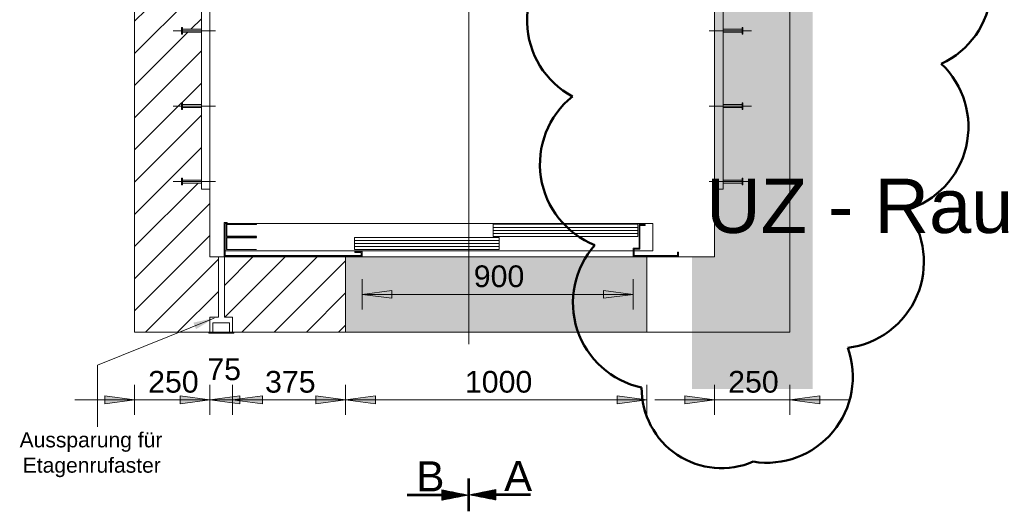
# Model space of a CAD drawing. Extents: x 294 to 994, y 7 to 427.
# Tile 16 of 31: x 374 to 439, y 277 to 309. Entities that reach past the tile are written whole.
import ezdxf
from ezdxf.lldxf.tags import DXFTag

# ---------------------------------------------------------------- set-up
doc = ezdxf.new("R2010")
doc.units = 0
doc.layers.get('0').update_dxf_attribs({"lineweight": 5})
for name, color, linetype, lineweight, true_color in [('3', 9, 'grob', 5, 0x808080), ('7', 6, 'ACAD_ISO10W100', 5, 0xff00ff), ('8', 3, 'Continuous', 5, 0x00ff00), ('8_Schraffur', 3, 'Continuous', 5, 0x00ff00), ('9_Bem', 9, 'Continuous', 5, 0x808080), ('X_Aenderungen', 4, 'Continuous', 50, 0x00ffff)]:
    doc.layers.add(name, color=color, linetype=linetype, lineweight=lineweight, true_color=true_color)
doc.layers.add('9', color=7, linetype='Continuous', lineweight=5)
doc.layers.add('X_Geometrie', color=3, linetype='Continuous', lineweight=50, true_color=0x00ff00, plot=False)
doc.styles.get("Standard").update_dxf_attribs({"font": 'arial.ttf'})
tags = doc.linetypes.add('ACAD_ISO10W100', pattern=[18.5, 12, -3, 0.5, -3]).pattern_tags.tags
tags[10:11] = [DXFTag(74, 4), DXFTag(75, 0), DXFTag(340, '0'), DXFTag(46, 1.0), DXFTag(50, 0.0), DXFTag(44, 0.0), DXFTag(45, 0.0)]
tags[8:9] = [DXFTag(74, 4), DXFTag(75, 0), DXFTag(340, '0'), DXFTag(46, 1.0), DXFTag(50, 0.0), DXFTag(44, 0.0), DXFTag(45, 0.0)]
tags[6:7] = [DXFTag(74, 4), DXFTag(75, 0), DXFTag(340, '0'), DXFTag(46, 1.0), DXFTag(50, 0.0), DXFTag(44, 0.0), DXFTag(45, 0.0)]
tags[4:5] = [DXFTag(74, 4), DXFTag(75, 0), DXFTag(340, '0'), DXFTag(46, 1.0), DXFTag(50, 0.0), DXFTag(44, 0.0), DXFTag(45, 0.0)]
tags = doc.linetypes.add('fein_strichliert', pattern=[4, 1, -2, 1]).pattern_tags.tags
tags[8:9] = [DXFTag(74, 4), DXFTag(75, 0), DXFTag(340, '0'), DXFTag(46, 0.0), DXFTag(50, 0.0), DXFTag(44, 0.0), DXFTag(45, 0.0)]
tags[6:7] = [DXFTag(74, 4), DXFTag(75, 0), DXFTag(340, '0'), DXFTag(46, 0.0), DXFTag(50, 0.0), DXFTag(44, 0.0), DXFTag(45, 0.0)]
tags[4:5] = [DXFTag(74, 4), DXFTag(75, 0), DXFTag(340, '0'), DXFTag(46, 0.0), DXFTag(50, 0.0), DXFTag(44, 0.0), DXFTag(45, 0.0)]
tags = doc.linetypes.add('grob', pattern=[14, 3, -8, 3]).pattern_tags.tags
tags[8:9] = [DXFTag(74, 4), DXFTag(75, 0), DXFTag(340, '0'), DXFTag(46, 0.0), DXFTag(50, 0.0), DXFTag(44, 0.0), DXFTag(45, 0.0)]
tags[6:7] = [DXFTag(74, 4), DXFTag(75, 0), DXFTag(340, '0'), DXFTag(46, 0.0), DXFTag(50, 0.0), DXFTag(44, 0.0), DXFTag(45, 0.0)]
tags[4:5] = [DXFTag(74, 4), DXFTag(75, 0), DXFTag(340, '0'), DXFTag(46, 0.0), DXFTag(50, 0.0), DXFTag(44, 0.0), DXFTag(45, 0.0)]

# ---------------------------------------------------------------- blocks, each defined once
blk = doc.blocks.new('Polygon-A05LE0XLBH', base_point=(418.379, 284.92))
at = {"linetype": 'ByBlock', "lineweight": -2, "ltscale": 0.5}
blk.add_hatch(color=0, dxfattribs=at).paths.add_polyline_path([(418.379, 284.92), (418.379, 293.694), (419.879, 293.694), (419.879, 329.694), (418.379, 329.694), (418.379, 338.105), (426.379, 338.105), (426.379, 284.92)])
blk = doc.blocks.new('Schraffur-A05LE0YJBH', base_point=(387.339, 288.694))
at = {"color": 0, "linetype": 'fein_strichliert', "lineweight": -2, "ltscale": 0.13}
for p, q in [((387.339, 291.797), (389.235, 293.694)), ((388.506, 288.694), (393.506, 293.694)), ((392.777, 288.694), (395.382, 291.299))]:
    blk.add_line(p, q, dxfattribs=at)
at = {"color": 0, "lineweight": -2}
for p, q in [((387.371, 289.694), (391.371, 293.694)), ((390.642, 288.694), (395.382, 293.434)), ((394.913, 288.694), (395.382, 289.163))]:
    blk.add_line(p, q, dxfattribs=at)
blk = doc.blocks.new('Schraffur-A05LE0YRBH', base_point=(386.371, 288.694))
at = {"color": 0, "lineweight": -2}
blk.add_line((386.371, 288.694), (386.379, 288.702), dxfattribs=at)
blk = doc.blocks.new('Schraffur-A05LE0Z9BH', base_point=(381.379, 288.694))
at = {"color": 0, "linetype": 'fein_strichliert', "lineweight": -2, "ltscale": 0.13}
for p, q in [((381.379, 311.463), (384.309, 314.393)), ((381.379, 307.192), (385.819, 311.632)), ((381.379, 302.921), (385.819, 307.361)), ((381.379, 298.65), (385.819, 303.09)), ((385.794, 298.794), (385.819, 298.819)), ((381.379, 294.379), (385.594, 298.594)), ((381.379, 290.108), (386.379, 295.108)), ((384.235, 288.694), (386.939, 291.397))]:
    blk.add_line(p, q, dxfattribs=at)
at = {"color": 0, "lineweight": -2}
for p, q in [((381.379, 313.599), (382.174, 314.393)), ((381.379, 309.328), (385.645, 313.594)), ((385.116, 308.794), (385.819, 309.497)), ((381.379, 305.057), (384.916, 308.594)), ((384.507, 303.914), (385.819, 305.226)), ((381.379, 300.786), (384.499, 303.906)), ((381.379, 296.515), (385.819, 300.955)), ((381.379, 292.244), (386.379, 297.244)), ((382.1, 288.694), (386.939, 293.533))]:
    blk.add_line(p, q, dxfattribs=at)
blk = doc.blocks.new('Einzeiliger Text-A05LE0ZXBH', base_point=(400.08, 278.135))
at = {"color": 0, "lineweight": -2, "insert": (400.08, 280.135), "char_height": 2, "attachment_point": 1}
blk.add_mtext('{\\fArial;B}', dxfattribs=at)
blk = doc.blocks.new('Blockreferenz-A05LE105BH', base_point=(387.379, 294.094))
at = {"color": 0, "linetype": 'ByBlock', "lineweight": -2, "ltscale": 0.13}
for p, q in [((415.779, 295.914), (387.379, 295.914)), ((387.379, 295.914), (387.379, 294.094)), ((414.778, 295.854), (405.18, 295.854)), ((405.18, 295.854), (405.18, 295.054)), ((414.778, 295.054), (414.778, 295.854)), ((415.779, 294.094), (415.779, 295.914)), ((405.578, 294.974), (395.98, 294.974)), ((395.98, 294.974), (395.98, 294.174)), ((405.18, 295.054), (414.778, 295.054)), ((405.578, 294.174), (405.578, 294.974)), ((395.98, 294.174), (405.578, 294.174)), ((387.379, 294.094), (415.779, 294.094))]:
    blk.add_line(p, q, dxfattribs=at)
at = {"layer": '3', "linetype": 'grob', "lineweight": -2, "ltscale": 0.13}
for p, q in [((389.479, 295.854), (387.479, 295.854)), ((387.479, 295.854), (387.479, 295.054)), ((387.499, 295.834), (389.479, 295.834)), ((387.499, 295.074), (387.499, 295.834)), ((389.479, 295.834), (389.479, 295.854)), ((387.479, 295.054), (389.479, 295.054)), ((389.479, 294.974), (387.479, 294.974)), ((387.479, 294.974), (387.479, 294.174)), ((389.479, 295.074), (387.499, 295.074)), ((387.499, 294.954), (389.479, 294.954)), ((387.499, 294.194), (387.499, 294.954)), ((389.479, 295.054), (389.479, 295.074)), ((389.479, 294.954), (389.479, 294.974)), ((387.479, 294.174), (389.479, 294.174)), ((389.479, 294.194), (387.499, 294.194)), ((389.479, 294.174), (389.479, 294.194))]:
    blk.add_line(p, q, dxfattribs=at)
at = {"layer": '8', "linetype": 'ByBlock', "lineweight": -2, "ltscale": 0.13}
for p, q in [((405.179, 295.654), (414.779, 295.654)), ((405.179, 295.454), (414.779, 295.454)), ((395.979, 294.774), (405.579, 294.774)), ((405.179, 295.254), (414.779, 295.254)), ((395.979, 294.574), (405.579, 294.574)), ((395.979, 294.374), (405.579, 294.374))]:
    blk.add_line(p, q, dxfattribs=at)
blk = doc.blocks.new('Blockreferenz-A05LE107BH', base_point=(379.279, 287.893))
at = {"layer": '7', "linetype": 'ACAD_ISO10W100', "lineweight": -2, "ltscale": 0.13}
for p, q in [((403.559, 314.393), (403.559, 337.093)), ((379.279, 314.393), (403.559, 314.393)), ((403.559, 287.893), (403.559, 314.393)), ((403.559, 314.393), (425.479, 314.393))]:
    blk.add_line(p, q, dxfattribs=at)
blk = doc.blocks.new('Einzeiliger Text-A05LE10BBH', base_point=(405.905, 278.153))
at = {"color": 0, "lineweight": -2, "insert": (405.905, 280.153), "char_height": 2, "attachment_point": 1}
blk.add_mtext('{\\fArial;A}', dxfattribs=at)
blk = doc.blocks.new('Blockreferenz-A05LE10DBH', base_point=(386.299, 288.64))
at = {"color": 0, "linetype": 'ByBlock', "lineweight": -2, "ltscale": 0.13}
for p, q in [((386.579, 289.31), (386.579, 288.694)), ((387.679, 289.31), (386.579, 289.31)), ((387.679, 288.694), (387.679, 289.31)), ((386.299, 288.684), (386.299, 288.64)), ((386.299, 288.684), (387.959, 288.684)), ((386.299, 288.682), (386.299, 288.642)), ((387.959, 288.682), (386.299, 288.682)), ((386.299, 288.642), (387.959, 288.642)), ((386.299, 288.64), (387.959, 288.64)), ((387.879, 288.684), (386.379, 288.684)), ((386.379, 288.64), (387.879, 288.64)), ((386.579, 288.694), (387.679, 288.694)), ((387.959, 288.64), (387.959, 288.684)), ((387.959, 288.642), (387.959, 288.682))]:
    blk.add_line(p, q, dxfattribs=at)
blk = doc.blocks.new('Blockreferenz-A05LE10NBH', base_point=(419.519, 298.193))
at = {"color": 0, "linetype": 'ByBlock', "lineweight": -2, "ltscale": 0.13}
for p, q in [((419.879, 298.193), (419.879, 329.193)), ((419.879, 329.193), (420.439, 329.193)), ((420.439, 298.193), (420.439, 329.193)), ((420.439, 298.193), (419.879, 298.193))]:
    blk.add_line(p, q, dxfattribs=at)
at = {"layer": '3', "linetype": 'grob', "lineweight": -2, "ltscale": 0.13}
for p, q in [((420.439, 328.786), (420.439, 328.793)), ((420.439, 328.793), (421.699, 328.793)), ((420.439, 328.764), (420.439, 328.786)), ((420.439, 328.732), (420.439, 328.764)), ((421.699, 328.897), (421.699, 328.913)), ((421.699, 328.913), (421.759, 328.913)), ((421.699, 328.849), (421.699, 328.897)), ((421.699, 328.778), (421.699, 328.849)), ((421.699, 328.793), (421.699, 328.786)), ((421.699, 328.786), (421.699, 328.764)), ((421.699, 328.693), (421.699, 328.778)), ((421.699, 328.764), (421.699, 328.732)), ((421.759, 328.913), (421.759, 328.897)), ((421.759, 328.897), (421.759, 328.849)), ((421.759, 328.849), (421.759, 328.778)), ((421.759, 328.778), (421.759, 328.693)), ((420.439, 328.693), (420.439, 328.732)), ((420.439, 328.655), (420.439, 328.693)), ((420.439, 328.623), (420.439, 328.655)), ((420.439, 328.601), (420.439, 328.623)), ((420.439, 328.593), (420.439, 328.601)), ((421.699, 328.593), (420.439, 328.593)), ((421.699, 328.732), (421.699, 328.693)), ((421.699, 328.609), (421.699, 328.693)), ((421.699, 328.693), (421.699, 328.655)), ((421.699, 328.655), (421.699, 328.623)), ((421.699, 328.623), (421.699, 328.601)), ((421.699, 328.538), (421.699, 328.609)), ((421.699, 328.601), (421.699, 328.593)), ((421.699, 328.49), (421.699, 328.538)), ((421.699, 328.473), (421.699, 328.49)), ((421.759, 328.473), (421.699, 328.473)), ((421.759, 328.693), (421.759, 328.609)), ((421.759, 328.609), (421.759, 328.538)), ((421.759, 328.538), (421.759, 328.49)), ((421.759, 328.49), (421.759, 328.473)), ((420.439, 323.786), (420.439, 323.793)), ((420.439, 323.793), (421.699, 323.793)), ((420.439, 323.764), (420.439, 323.786)), ((420.439, 323.732), (420.439, 323.764)), ((420.439, 323.693), (420.439, 323.732)), ((420.439, 323.655), (420.439, 323.693)), ((420.439, 323.623), (420.439, 323.655)), ((420.439, 323.601), (420.439, 323.623)), ((420.439, 323.593), (420.439, 323.601)), ((421.699, 323.593), (420.439, 323.593)), ((421.699, 323.897), (421.699, 323.913)), ((421.699, 323.913), (421.759, 323.913)), ((421.699, 323.849), (421.699, 323.897)), ((421.699, 323.778), (421.699, 323.849)), ((421.699, 323.793), (421.699, 323.786)), ((421.699, 323.786), (421.699, 323.764)), ((421.699, 323.693), (421.699, 323.778)), ((421.699, 323.764), (421.699, 323.732)), ((421.699, 323.732), (421.699, 323.693)), ((421.699, 323.609), (421.699, 323.693)), ((421.699, 323.693), (421.699, 323.655)), ((421.699, 323.655), (421.699, 323.623)), ((421.699, 323.623), (421.699, 323.601)), ((421.699, 323.538), (421.699, 323.609)), ((421.699, 323.601), (421.699, 323.593)), ((421.699, 323.49), (421.699, 323.538)), ((421.759, 323.913), (421.759, 323.897)), ((421.759, 323.897), (421.759, 323.849)), ((421.759, 323.849), (421.759, 323.778)), ((421.759, 323.778), (421.759, 323.693)), ((421.759, 323.693), (421.759, 323.609)), ((421.759, 323.609), (421.759, 323.538)), ((421.759, 323.538), (421.759, 323.49)), ((421.699, 323.473), (421.699, 323.49)), ((421.759, 323.473), (421.699, 323.473)), ((421.759, 323.49), (421.759, 323.473)), ((420.439, 318.786), (420.439, 318.793)), ((420.439, 318.793), (421.699, 318.793)), ((420.439, 318.764), (420.439, 318.786)), ((420.439, 318.732), (420.439, 318.764)), ((420.439, 318.693), (420.439, 318.732)), ((420.439, 318.655), (420.439, 318.693)), ((420.439, 318.623), (420.439, 318.655)), ((420.439, 318.601), (420.439, 318.623)), ((420.439, 318.593), (420.439, 318.601)), ((421.699, 318.593), (420.439, 318.593)), ((421.699, 318.897), (421.699, 318.913)), ((421.699, 318.913), (421.759, 318.913)), ((421.699, 318.849), (421.699, 318.897)), ((421.699, 318.778), (421.699, 318.849)), ((421.699, 318.793), (421.699, 318.786)), ((421.699, 318.786), (421.699, 318.764)), ((421.699, 318.693), (421.699, 318.778)), ((421.699, 318.764), (421.699, 318.732)), ((421.699, 318.732), (421.699, 318.693)), ((421.699, 318.609), (421.699, 318.693)), ((421.699, 318.693), (421.699, 318.655)), ((421.699, 318.655), (421.699, 318.623)), ((421.699, 318.623), (421.699, 318.601)), ((421.699, 318.538), (421.699, 318.609)), ((421.699, 318.601), (421.699, 318.593)), ((421.699, 318.49), (421.699, 318.538)), ((421.699, 318.473), (421.699, 318.49)), ((421.759, 318.473), (421.699, 318.473)), ((421.759, 318.913), (421.759, 318.897)), ((421.759, 318.897), (421.759, 318.849)), ((421.759, 318.849), (421.759, 318.778)), ((421.759, 318.778), (421.759, 318.693)), ((421.759, 318.693), (421.759, 318.609)), ((421.759, 318.609), (421.759, 318.538)), ((421.759, 318.538), (421.759, 318.49)), ((421.759, 318.49), (421.759, 318.473)), ((420.439, 313.786), (420.439, 313.793)), ((420.439, 313.793), (421.699, 313.793)), ((420.439, 313.764), (420.439, 313.786)), ((420.439, 313.732), (420.439, 313.764)), ((420.439, 313.693), (420.439, 313.732)), ((421.699, 313.897), (421.699, 313.913)), ((421.699, 313.913), (421.759, 313.913)), ((421.699, 313.849), (421.699, 313.897)), ((421.699, 313.778), (421.699, 313.849)), ((421.699, 313.793), (421.699, 313.786)), ((421.699, 313.786), (421.699, 313.764)), ((421.699, 313.693), (421.699, 313.778)), ((421.699, 313.764), (421.699, 313.732)), ((421.699, 313.732), (421.699, 313.693)), ((421.759, 313.913), (421.759, 313.897)), ((421.759, 313.897), (421.759, 313.849)), ((421.759, 313.849), (421.759, 313.778)), ((421.759, 313.778), (421.759, 313.693)), ((420.439, 313.655), (420.439, 313.693)), ((420.439, 313.623), (420.439, 313.655)), ((420.439, 313.601), (420.439, 313.623)), ((420.439, 313.593), (420.439, 313.601)), ((421.699, 313.593), (420.439, 313.593)), ((421.699, 313.609), (421.699, 313.693)), ((421.699, 313.693), (421.699, 313.655)), ((421.699, 313.655), (421.699, 313.623)), ((421.699, 313.623), (421.699, 313.601)), ((421.699, 313.538), (421.699, 313.609)), ((421.699, 313.601), (421.699, 313.593)), ((421.699, 313.49), (421.699, 313.538)), ((421.699, 313.473), (421.699, 313.49)), ((421.759, 313.473), (421.699, 313.473)), ((421.759, 313.693), (421.759, 313.609)), ((421.759, 313.609), (421.759, 313.538)), ((421.759, 313.538), (421.759, 313.49)), ((421.759, 313.49), (421.759, 313.473)), ((420.439, 308.786), (420.439, 308.793)), ((420.439, 308.793), (421.699, 308.793)), ((420.439, 308.764), (420.439, 308.786)), ((420.439, 308.732), (420.439, 308.764)), ((420.439, 308.693), (420.439, 308.732)), ((420.439, 308.655), (420.439, 308.693)), ((420.439, 308.623), (420.439, 308.655)), ((420.439, 308.601), (420.439, 308.623)), ((420.439, 308.593), (420.439, 308.601)), ((421.699, 308.593), (420.439, 308.593)), ((421.699, 308.897), (421.699, 308.913)), ((421.699, 308.913), (421.759, 308.913)), ((421.699, 308.849), (421.699, 308.897)), ((421.699, 308.778), (421.699, 308.849)), ((421.699, 308.793), (421.699, 308.786)), ((421.699, 308.786), (421.699, 308.764)), ((421.699, 308.693), (421.699, 308.778)), ((421.699, 308.764), (421.699, 308.732)), ((421.699, 308.732), (421.699, 308.693)), ((421.699, 308.609), (421.699, 308.693)), ((421.699, 308.693), (421.699, 308.655)), ((421.699, 308.655), (421.699, 308.623)), ((421.699, 308.623), (421.699, 308.601)), ((421.699, 308.538), (421.699, 308.609)), ((421.699, 308.601), (421.699, 308.593)), ((421.699, 308.49), (421.699, 308.538)), ((421.699, 308.473), (421.699, 308.49)), ((421.759, 308.473), (421.699, 308.473)), ((421.759, 308.913), (421.759, 308.897)), ((421.759, 308.897), (421.759, 308.849)), ((421.759, 308.849), (421.759, 308.778)), ((421.759, 308.778), (421.759, 308.693)), ((421.759, 308.693), (421.759, 308.609)), ((421.759, 308.609), (421.759, 308.538)), ((421.759, 308.538), (421.759, 308.49)), ((421.759, 308.49), (421.759, 308.473)), ((421.699, 303.897), (421.699, 303.913)), ((421.699, 303.913), (421.759, 303.913)), ((421.759, 303.913), (421.759, 303.897)), ((420.439, 303.786), (420.439, 303.793)), ((420.439, 303.793), (421.699, 303.793)), ((420.439, 303.764), (420.439, 303.786)), ((420.439, 303.732), (420.439, 303.764)), ((420.439, 303.693), (420.439, 303.732)), ((420.439, 303.655), (420.439, 303.693)), ((420.439, 303.623), (420.439, 303.655)), ((420.439, 303.601), (420.439, 303.623)), ((420.439, 303.593), (420.439, 303.601)), ((421.699, 303.593), (420.439, 303.593)), ((421.699, 303.849), (421.699, 303.897)), ((421.699, 303.778), (421.699, 303.849)), ((421.699, 303.793), (421.699, 303.786)), ((421.699, 303.786), (421.699, 303.764)), ((421.699, 303.693), (421.699, 303.778)), ((421.699, 303.764), (421.699, 303.732)), ((421.699, 303.732), (421.699, 303.693)), ((421.699, 303.609), (421.699, 303.693)), ((421.699, 303.693), (421.699, 303.655)), ((421.699, 303.655), (421.699, 303.623)), ((421.699, 303.623), (421.699, 303.601)), ((421.699, 303.538), (421.699, 303.609)), ((421.699, 303.601), (421.699, 303.593)), ((421.699, 303.49), (421.699, 303.538)), ((421.699, 303.473), (421.699, 303.49)), ((421.759, 303.473), (421.699, 303.473)), ((421.759, 303.897), (421.759, 303.849)), ((421.759, 303.849), (421.759, 303.778)), ((421.759, 303.778), (421.759, 303.693)), ((421.759, 303.693), (421.759, 303.609)), ((421.759, 303.609), (421.759, 303.538)), ((421.759, 303.538), (421.759, 303.49)), ((421.759, 303.49), (421.759, 303.473)), ((420.439, 298.786), (420.439, 298.793)), ((420.439, 298.793), (421.699, 298.793)), ((420.439, 298.764), (420.439, 298.786)), ((420.439, 298.732), (420.439, 298.764)), ((420.439, 298.693), (420.439, 298.732)), ((420.439, 298.655), (420.439, 298.693)), ((421.699, 298.897), (421.699, 298.913)), ((421.699, 298.913), (421.759, 298.913)), ((421.699, 298.849), (421.699, 298.897)), ((421.699, 298.778), (421.699, 298.849)), ((421.699, 298.793), (421.699, 298.786)), ((421.699, 298.786), (421.699, 298.764)), ((421.699, 298.693), (421.699, 298.778)), ((421.699, 298.764), (421.699, 298.732)), ((421.699, 298.732), (421.699, 298.693)), ((421.699, 298.609), (421.699, 298.693)), ((421.699, 298.693), (421.699, 298.655)), ((421.759, 298.913), (421.759, 298.897)), ((421.759, 298.897), (421.759, 298.849)), ((421.759, 298.849), (421.759, 298.778)), ((421.759, 298.778), (421.759, 298.693)), ((421.759, 298.693), (421.759, 298.609)), ((420.439, 298.623), (420.439, 298.655)), ((420.439, 298.601), (420.439, 298.623)), ((420.439, 298.593), (420.439, 298.601)), ((421.699, 298.593), (420.439, 298.593)), ((421.699, 298.655), (421.699, 298.623)), ((421.699, 298.623), (421.699, 298.601)), ((421.699, 298.538), (421.699, 298.609)), ((421.699, 298.601), (421.699, 298.593)), ((421.699, 298.49), (421.699, 298.538)), ((421.699, 298.473), (421.699, 298.49)), ((421.759, 298.473), (421.699, 298.473)), ((421.759, 298.609), (421.759, 298.538)), ((421.759, 298.538), (421.759, 298.49)), ((421.759, 298.49), (421.759, 298.473))]:
    blk.add_line(p, q, dxfattribs=at)
at = {"layer": '7', "linetype": 'ACAD_ISO10W100', "lineweight": -2, "ltscale": 0.13}
for p, q in [((419.519, 328.693), (422.319, 328.693)), ((419.519, 323.693), (422.319, 323.693)), ((419.519, 318.693), (422.319, 318.693)), ((419.519, 313.693), (422.319, 313.693)), ((419.519, 308.693), (422.319, 308.693)), ((419.519, 303.693), (422.319, 303.693)), ((419.519, 298.693), (422.319, 298.693))]:
    blk.add_line(p, q, dxfattribs=at)
blk = doc.blocks.new('MText-A05LE10TBH', base_point=(373.745, 279.376))
at = {"color": 0, "linetype": 'ByBlock', "lineweight": -2, "ltscale": 0.13, "char_height": 1, "attachment_point": 1}
for s, insert in [('{\\fArial Unicode MS;Aussparung}', (373.745, 282.058)), ('{\\fArial Unicode MS;für}', (381.593, 282.058)), ('{\\fArial Unicode MS;Etagenrufaster}', (373.955, 280.376))]:
    blk.add_mtext(s, dxfattribs=dict(at, insert=insert))
blk = doc.blocks.new('Blockreferenz-A05LE11DBH', base_point=(383.939, 298.194))
at = {"color": 0, "linetype": 'ByBlock', "lineweight": -2, "ltscale": 0.13}
for p, q in [((386.379, 329.194), (385.819, 329.194)), ((385.819, 298.194), (385.819, 329.194)), ((386.379, 298.194), (386.379, 329.194)), ((385.819, 298.194), (386.379, 298.194))]:
    blk.add_line(p, q, dxfattribs=at)
at = {"layer": '3', "linetype": 'grob', "lineweight": -2, "ltscale": 0.13}
for p, q in [((384.559, 328.914), (384.499, 328.914)), ((384.499, 328.914), (384.499, 328.897)), ((384.499, 328.897), (384.499, 328.849)), ((384.499, 328.849), (384.499, 328.778)), ((384.499, 328.778), (384.499, 328.694)), ((384.559, 328.897), (384.559, 328.914)), ((384.559, 328.849), (384.559, 328.897)), ((384.559, 328.778), (384.559, 328.849)), ((384.559, 328.794), (384.559, 328.786)), ((385.819, 328.794), (384.559, 328.794)), ((384.559, 328.786), (384.559, 328.764)), ((384.559, 328.694), (384.559, 328.778)), ((384.559, 328.764), (384.559, 328.732)), ((385.819, 328.786), (385.819, 328.794)), ((385.819, 328.764), (385.819, 328.786)), ((385.819, 328.732), (385.819, 328.764)), ((384.499, 328.694), (384.499, 328.61)), ((384.499, 328.61), (384.499, 328.538)), ((384.499, 328.538), (384.499, 328.49)), ((384.499, 328.49), (384.499, 328.474)), ((384.499, 328.474), (384.559, 328.474)), ((384.559, 328.732), (384.559, 328.694)), ((384.559, 328.61), (384.559, 328.694)), ((384.559, 328.694), (384.559, 328.655)), ((384.559, 328.655), (384.559, 328.623)), ((384.559, 328.623), (384.559, 328.601)), ((384.559, 328.538), (384.559, 328.61)), ((384.559, 328.601), (384.559, 328.594)), ((384.559, 328.594), (385.819, 328.594)), ((384.559, 328.49), (384.559, 328.538)), ((384.559, 328.474), (384.559, 328.49)), ((385.819, 328.694), (385.819, 328.732)), ((385.819, 328.655), (385.819, 328.694)), ((385.819, 328.623), (385.819, 328.655)), ((385.819, 328.601), (385.819, 328.623)), ((385.819, 328.594), (385.819, 328.601)), ((384.559, 323.914), (384.499, 323.914)), ((384.499, 323.914), (384.499, 323.897)), ((384.499, 323.897), (384.499, 323.849)), ((384.499, 323.849), (384.499, 323.778)), ((384.499, 323.778), (384.499, 323.694)), ((384.499, 323.694), (384.499, 323.61)), ((384.499, 323.61), (384.499, 323.538)), ((384.499, 323.538), (384.499, 323.49)), ((384.559, 323.897), (384.559, 323.914)), ((384.559, 323.849), (384.559, 323.897)), ((384.559, 323.778), (384.559, 323.849)), ((384.559, 323.794), (384.559, 323.786)), ((385.819, 323.794), (384.559, 323.794)), ((384.559, 323.786), (384.559, 323.764)), ((384.559, 323.694), (384.559, 323.778)), ((384.559, 323.764), (384.559, 323.732)), ((384.559, 323.732), (384.559, 323.694)), ((384.559, 323.61), (384.559, 323.694)), ((384.559, 323.694), (384.559, 323.655)), ((384.559, 323.655), (384.559, 323.623)), ((384.559, 323.623), (384.559, 323.601)), ((384.559, 323.538), (384.559, 323.61)), ((384.559, 323.601), (384.559, 323.594)), ((384.559, 323.594), (385.819, 323.594)), ((384.559, 323.49), (384.559, 323.538)), ((385.819, 323.786), (385.819, 323.794)), ((385.819, 323.764), (385.819, 323.786)), ((385.819, 323.732), (385.819, 323.764)), ((385.819, 323.694), (385.819, 323.732)), ((385.819, 323.655), (385.819, 323.694)), ((385.819, 323.623), (385.819, 323.655)), ((385.819, 323.601), (385.819, 323.623)), ((385.819, 323.594), (385.819, 323.601)), ((384.499, 323.49), (384.499, 323.474)), ((384.499, 323.474), (384.559, 323.474)), ((384.559, 323.474), (384.559, 323.49)), ((384.559, 318.914), (384.499, 318.914)), ((384.499, 318.914), (384.499, 318.897)), ((384.499, 318.897), (384.499, 318.849)), ((384.499, 318.849), (384.499, 318.778)), ((384.499, 318.778), (384.499, 318.694)), ((384.499, 318.694), (384.499, 318.61)), ((384.499, 318.61), (384.499, 318.538)), ((384.499, 318.538), (384.499, 318.49)), ((384.499, 318.49), (384.499, 318.474)), ((384.499, 318.474), (384.559, 318.474)), ((384.559, 318.897), (384.559, 318.914)), ((384.559, 318.849), (384.559, 318.897)), ((384.559, 318.778), (384.559, 318.849)), ((384.559, 318.794), (384.559, 318.786)), ((385.819, 318.794), (384.559, 318.794)), ((384.559, 318.786), (384.559, 318.764)), ((384.559, 318.694), (384.559, 318.778)), ((384.559, 318.764), (384.559, 318.732)), ((384.559, 318.732), (384.559, 318.694)), ((384.559, 318.61), (384.559, 318.694)), ((384.559, 318.694), (384.559, 318.655)), ((384.559, 318.655), (384.559, 318.623)), ((384.559, 318.623), (384.559, 318.601)), ((384.559, 318.538), (384.559, 318.61)), ((384.559, 318.601), (384.559, 318.594)), ((384.559, 318.594), (385.819, 318.594)), ((384.559, 318.49), (384.559, 318.538)), ((384.559, 318.474), (384.559, 318.49)), ((385.819, 318.786), (385.819, 318.794)), ((385.819, 318.764), (385.819, 318.786)), ((385.819, 318.732), (385.819, 318.764)), ((385.819, 318.694), (385.819, 318.732)), ((385.819, 318.655), (385.819, 318.694)), ((385.819, 318.623), (385.819, 318.655)), ((385.819, 318.601), (385.819, 318.623)), ((385.819, 318.594), (385.819, 318.601)), ((384.559, 313.914), (384.499, 313.914)), ((384.499, 313.914), (384.499, 313.897)), ((384.499, 313.897), (384.499, 313.849)), ((384.499, 313.849), (384.499, 313.778)), ((384.499, 313.778), (384.499, 313.694)), ((384.559, 313.897), (384.559, 313.914)), ((384.559, 313.849), (384.559, 313.897)), ((384.559, 313.778), (384.559, 313.849)), ((384.559, 313.794), (384.559, 313.786)), ((385.819, 313.794), (384.559, 313.794)), ((384.559, 313.786), (384.559, 313.764)), ((384.559, 313.694), (384.559, 313.778)), ((384.559, 313.764), (384.559, 313.732)), ((384.559, 313.732), (384.559, 313.694)), ((385.819, 313.786), (385.819, 313.794)), ((385.819, 313.764), (385.819, 313.786)), ((385.819, 313.732), (385.819, 313.764)), ((385.819, 313.694), (385.819, 313.732)), ((384.499, 313.694), (384.499, 313.61)), ((384.499, 313.61), (384.499, 313.538)), ((384.499, 313.538), (384.499, 313.49)), ((384.499, 313.49), (384.499, 313.474)), ((384.499, 313.474), (384.559, 313.474)), ((384.559, 313.61), (384.559, 313.694)), ((384.559, 313.694), (384.559, 313.655)), ((384.559, 313.655), (384.559, 313.623)), ((384.559, 313.623), (384.559, 313.601)), ((384.559, 313.538), (384.559, 313.61)), ((384.559, 313.601), (384.559, 313.594)), ((384.559, 313.594), (385.819, 313.594)), ((384.559, 313.49), (384.559, 313.538)), ((384.559, 313.474), (384.559, 313.49)), ((385.819, 313.655), (385.819, 313.694)), ((385.819, 313.623), (385.819, 313.655)), ((385.819, 313.601), (385.819, 313.623)), ((385.819, 313.594), (385.819, 313.601)), ((384.559, 308.914), (384.499, 308.914)), ((384.499, 308.914), (384.499, 308.897)), ((384.499, 308.897), (384.499, 308.849)), ((384.499, 308.849), (384.499, 308.778)), ((384.499, 308.778), (384.499, 308.694)), ((384.499, 308.694), (384.499, 308.61)), ((384.499, 308.61), (384.499, 308.538)), ((384.499, 308.538), (384.499, 308.49)), ((384.499, 308.49), (384.499, 308.474)), ((384.499, 308.474), (384.559, 308.474)), ((384.559, 308.897), (384.559, 308.914)), ((384.559, 308.849), (384.559, 308.897)), ((384.559, 308.778), (384.559, 308.849)), ((384.559, 308.794), (384.559, 308.786)), ((385.819, 308.794), (384.559, 308.794)), ((384.559, 308.786), (384.559, 308.764)), ((384.559, 308.694), (384.559, 308.778)), ((384.559, 308.764), (384.559, 308.732)), ((384.559, 308.732), (384.559, 308.694)), ((384.559, 308.61), (384.559, 308.694)), ((384.559, 308.694), (384.559, 308.655)), ((384.559, 308.655), (384.559, 308.623)), ((384.559, 308.623), (384.559, 308.601)), ((384.559, 308.538), (384.559, 308.61)), ((384.559, 308.601), (384.559, 308.594)), ((384.559, 308.594), (385.819, 308.594)), ((384.559, 308.49), (384.559, 308.538)), ((384.559, 308.474), (384.559, 308.49)), ((385.819, 308.786), (385.819, 308.794)), ((385.819, 308.764), (385.819, 308.786)), ((385.819, 308.732), (385.819, 308.764)), ((385.819, 308.694), (385.819, 308.732)), ((385.819, 308.655), (385.819, 308.694)), ((385.819, 308.623), (385.819, 308.655)), ((385.819, 308.601), (385.819, 308.623)), ((385.819, 308.594), (385.819, 308.601)), ((384.559, 303.914), (384.499, 303.914)), ((384.499, 303.914), (384.499, 303.897)), ((384.559, 303.897), (384.559, 303.914)), ((384.499, 303.897), (384.499, 303.849)), ((384.499, 303.849), (384.499, 303.778)), ((384.499, 303.778), (384.499, 303.694)), ((384.499, 303.694), (384.499, 303.61)), ((384.499, 303.61), (384.499, 303.538)), ((384.499, 303.538), (384.499, 303.49)), ((384.499, 303.49), (384.499, 303.474)), ((384.499, 303.474), (384.559, 303.474)), ((384.559, 303.849), (384.559, 303.897)), ((384.559, 303.778), (384.559, 303.849)), ((384.559, 303.794), (384.559, 303.786)), ((385.819, 303.794), (384.559, 303.794)), ((384.559, 303.786), (384.559, 303.764)), ((384.559, 303.694), (384.559, 303.778)), ((384.559, 303.764), (384.559, 303.732)), ((384.559, 303.732), (384.559, 303.694)), ((384.559, 303.61), (384.559, 303.694)), ((384.559, 303.694), (384.559, 303.655)), ((384.559, 303.655), (384.559, 303.623)), ((384.559, 303.623), (384.559, 303.601)), ((384.559, 303.538), (384.559, 303.61)), ((384.559, 303.601), (384.559, 303.594)), ((384.559, 303.594), (385.819, 303.594)), ((384.559, 303.49), (384.559, 303.538)), ((384.559, 303.474), (384.559, 303.49)), ((385.819, 303.786), (385.819, 303.794)), ((385.819, 303.764), (385.819, 303.786)), ((385.819, 303.732), (385.819, 303.764)), ((385.819, 303.694), (385.819, 303.732)), ((385.819, 303.655), (385.819, 303.694)), ((385.819, 303.623), (385.819, 303.655)), ((385.819, 303.601), (385.819, 303.623)), ((385.819, 303.594), (385.819, 303.601)), ((384.559, 298.914), (384.499, 298.914)), ((384.499, 298.914), (384.499, 298.897)), ((384.499, 298.897), (384.499, 298.849)), ((384.499, 298.849), (384.499, 298.778)), ((384.499, 298.778), (384.499, 298.694)), ((384.499, 298.694), (384.499, 298.61)), ((384.559, 298.897), (384.559, 298.914)), ((384.559, 298.849), (384.559, 298.897)), ((384.559, 298.778), (384.559, 298.849)), ((384.559, 298.794), (384.559, 298.786)), ((385.819, 298.794), (384.559, 298.794)), ((384.559, 298.786), (384.559, 298.764)), ((384.559, 298.694), (384.559, 298.778)), ((384.559, 298.764), (384.559, 298.732)), ((384.559, 298.732), (384.559, 298.694)), ((384.559, 298.61), (384.559, 298.694)), ((384.559, 298.694), (384.559, 298.655)), ((385.819, 298.786), (385.819, 298.794)), ((385.819, 298.764), (385.819, 298.786)), ((385.819, 298.732), (385.819, 298.764)), ((385.819, 298.694), (385.819, 298.732)), ((385.819, 298.655), (385.819, 298.694)), ((384.499, 298.61), (384.499, 298.538)), ((384.499, 298.538), (384.499, 298.49)), ((384.499, 298.49), (384.499, 298.474)), ((384.499, 298.474), (384.559, 298.474)), ((384.559, 298.655), (384.559, 298.623)), ((384.559, 298.623), (384.559, 298.601)), ((384.559, 298.538), (384.559, 298.61)), ((384.559, 298.601), (384.559, 298.594)), ((384.559, 298.594), (385.819, 298.594)), ((384.559, 298.49), (384.559, 298.538)), ((384.559, 298.474), (384.559, 298.49)), ((385.819, 298.623), (385.819, 298.655)), ((385.819, 298.601), (385.819, 298.623)), ((385.819, 298.594), (385.819, 298.601))]:
    blk.add_line(p, q, dxfattribs=at)
at = {"layer": '7', "linetype": 'ACAD_ISO10W100', "lineweight": -2, "ltscale": 0.13}
for p, q in [((386.739, 328.694), (383.939, 328.694)), ((386.739, 323.694), (383.939, 323.694)), ((386.739, 318.694), (383.939, 318.694)), ((386.739, 313.694), (383.939, 313.694)), ((386.739, 308.694), (383.939, 308.694)), ((386.739, 303.694), (383.939, 303.694)), ((386.739, 298.694), (383.939, 298.694))]:
    blk.add_line(p, q, dxfattribs=at)
blk = doc.blocks.new('Polygon-A05LE12HBH', base_point=(395.382, 288.689))
at = {"color": 0, "linetype": 'ByBlock', "lineweight": -2, "ltscale": 0.13}
blk.add_solid([(395.382, 288.689), (395.382, 293.689), (415.381, 288.689), (415.381, 293.689)], dxfattribs=at)
blk = doc.blocks.new('Polygon-A05LE12JBH', base_point=(381.379, 288.694))
at = {"color": 0, "linetype": 'ByBlock', "lineweight": -2, "ltscale": 0.13}
for p, q in [((381.379, 288.694), (381.379, 334.694)), ((381.379, 334.694), (424.879, 334.694)), ((424.879, 334.694), (424.879, 288.694)), ((424.879, 288.694), (381.379, 288.694))]:
    blk.add_line(p, q, dxfattribs=at)
blk = doc.blocks.new('Polygon-A05LE12LBH', base_point=(386.379, 293.694))
at = {"color": 0, "linetype": 'ByBlock', "lineweight": -2, "ltscale": 0.13}
for p, q in [((386.379, 293.694), (386.379, 329.694)), ((386.379, 329.694), (419.879, 329.694)), ((419.879, 329.694), (419.879, 293.694)), ((419.879, 293.694), (386.379, 293.694))]:
    blk.add_line(p, q, dxfattribs=at)
blk = doc.blocks.new('Polygon-A05LE133BH', base_point=(395.382, 288.694))
at = {"color": 0, "linetype": 'ByBlock', "lineweight": -2, "ltscale": 0.13}
for p, q in [((395.382, 288.694), (395.382, 293.694)), ((395.382, 293.694), (415.381, 293.694)), ((415.381, 293.694), (415.381, 288.694)), ((415.381, 288.694), (395.382, 288.694))]:
    blk.add_line(p, q, dxfattribs=at)
blk = doc.blocks.new('Revisionswolke-A05LE13FBH', base_point=(407.423, 279.674))
at = {"color": 0, "linetype": 'ByBlock', "lineweight": -2, "ltscale": 0.5}
for centre, major_axis, end_param in [((425.366, 334.599), (5.546, 0.759), 2.05802), ((419.884, 334.022), (2.214, 5.123), 2.0543), ((430.262, 329.677), (4.633, -3.352), 2.083224), ((415.477, 327.978), (-1.157, 5.622), 2.087576), ((432.483, 321.104), (3.337, -4.684), 2.08992), ((413.526, 318.949), (-2.365, 5.245), 2.090463), ((432.497, 311.721), (2.426, -5.219), 2.090843), ((413.18, 309.397), (-3.032, 4.894), 2.091171), ((430.966, 302.32), (1.661, -5.511), 2.090959), ((414.039, 299.838), (-3.598, 4.495), 2.091202), ((428.015, 293.369), (0.695, -5.711), 2.090402), ((416.223, 290.656), (-4.294, 3.825), 2.089828), ((423.355, 285.729), (-0.914, -5.618), 2.077854), ((420.333, 284.975), (-5.301, 0.055), 1.989994)]:
    blk.add_ellipse(centre, major_axis=major_axis, ratio=1, start_param=0, end_param=end_param, dxfattribs=at)
blk = doc.blocks.new('Polygon-A05LE14DBH', base_point=(386.379, 283.948))
at = {"color": 0, "linetype": 'ByBlock', "lineweight": -2, "ltscale": 0.13}
blk.add_solid([(386.379, 284.209), (388.362, 284.47), (388.362, 283.948)], dxfattribs=at)
blk = doc.blocks.new('Polygon-A05LE14FBH', base_point=(379.396, 283.948))
at = {"color": 0, "linetype": 'ByBlock', "lineweight": -2, "ltscale": 0.13}
blk.add_solid([(381.379, 284.209), (379.396, 283.948), (379.396, 284.47)], dxfattribs=at)
blk = doc.blocks.new('Polygon-A05LE14HBH', base_point=(396.479, 290.948))
at = {"color": 0, "linetype": 'ByBlock', "lineweight": -2, "ltscale": 0.13}
blk.add_solid([(396.479, 291.209), (398.462, 291.47), (398.462, 290.948)], dxfattribs=at)
blk = doc.blocks.new('Polygon-A05LE14JBH', base_point=(412.496, 290.948))
at = {"color": 0, "linetype": 'ByBlock', "lineweight": -2, "ltscale": 0.13}
blk.add_solid([(414.479, 291.209), (412.496, 290.948), (412.496, 291.47)], dxfattribs=at)
blk = doc.blocks.new('Polygon-A05LE14PBH', base_point=(417.896, 283.948))
at = {"color": 0, "linetype": 'ByBlock', "lineweight": -2, "ltscale": 0.13}
blk.add_solid([(419.879, 284.209), (417.896, 283.948), (417.896, 284.47)], dxfattribs=at)
blk = doc.blocks.new('Polygon-A05LE14RBH', base_point=(424.879, 283.948))
at = {"color": 0, "linetype": 'ByBlock', "lineweight": -2, "ltscale": 0.13}
blk.add_solid([(424.879, 284.209), (426.862, 284.47), (426.862, 283.948)], dxfattribs=at)
blk = doc.blocks.new('Polygon-A05LE14TBH', base_point=(393.399, 283.948))
at = {"color": 0, "linetype": 'ByBlock', "lineweight": -2, "ltscale": 0.13}
blk.add_solid([(395.382, 284.209), (393.399, 283.948), (393.399, 284.47)], dxfattribs=at)
blk = doc.blocks.new('Polygon-A05LE14VBH', base_point=(387.879, 283.948))
at = {"color": 0, "linetype": 'ByBlock', "lineweight": -2, "ltscale": 0.13}
blk.add_solid([(387.879, 284.209), (389.862, 284.47), (389.862, 283.948)], dxfattribs=at)
blk = doc.blocks.new('Polygon-A05LE151BH', base_point=(387.879, 283.948))
at = {"color": 0, "linetype": 'ByBlock', "lineweight": -2, "ltscale": 0.13}
blk.add_solid([(387.879, 284.209), (389.862, 284.47), (389.862, 283.948)], dxfattribs=at)
blk = doc.blocks.new('Polygon-A05LE153BH', base_point=(384.396, 283.948))
at = {"color": 0, "linetype": 'ByBlock', "lineweight": -2, "ltscale": 0.13}
blk.add_solid([(386.379, 284.209), (384.396, 283.948), (384.396, 284.47)], dxfattribs=at)
blk = doc.blocks.new('Polygon-A05LE15DBH', base_point=(395.382, 283.948))
at = {"color": 0, "linetype": 'ByBlock', "lineweight": -2, "ltscale": 0.13}
blk.add_solid([(395.382, 284.209), (397.365, 284.47), (397.365, 283.948)], dxfattribs=at)
blk = doc.blocks.new('Polygon-A05LE15FBH', base_point=(413.398, 283.948))
at = {"color": 0, "linetype": 'ByBlock', "lineweight": -2, "ltscale": 0.13}
blk.add_solid([(415.381, 284.209), (413.398, 283.948), (413.398, 284.47)], dxfattribs=at)

msp = doc.modelspace()

# ---------------------------------------------------------------- linework, layer by layer
at = {"ltscale": 0.13}
for p, q in [((387.319, 295.974), (387.319, 293.734)), ((387.519, 295.974), (387.319, 295.974)), ((387.379, 295.914), (387.519, 295.914)), ((387.379, 293.794), (387.379, 295.914)), ((387.519, 295.914), (387.519, 295.974)), ((414.778, 295.174), (414.778, 295.854)), ((414.859, 295.834), (414.859, 294.264)), ((414.859, 295.834), (414.859, 294.264)), ((415.259, 295.834), (414.859, 295.834)), ((414.919, 294.204), (414.919, 295.774)), ((414.919, 295.774), (415.259, 295.774)), ((414.919, 294.204), (414.919, 295.774)), ((415.259, 295.774), (415.259, 295.834)), ((414.859, 294.264), (414.479, 294.264)), ((414.479, 294.264), (414.479, 293.734)), ((414.539, 294.204), (414.919, 294.204)), ((414.539, 293.794), (414.539, 294.204)), ((386.939, 289.694), (386.939, 293.694)), ((387.319, 293.734), (396.479, 293.734)), ((387.339, 293.694), (387.339, 289.694)), ((396.419, 293.794), (387.379, 293.794)), ((395.999, 294.054), (395.999, 293.994)), ((396.479, 294.054), (395.999, 294.054)), ((395.999, 293.994), (396.419, 293.994)), ((396.419, 293.994), (396.419, 293.794)), ((396.479, 293.734), (396.479, 294.054)), ((414.479, 293.734), (417.479, 293.734)), ((417.419, 293.794), (414.539, 293.794)), ((417.419, 293.999), (417.419, 293.794)), ((417.419, 293.999), (417.479, 293.999)), ((417.419, 293.999), (417.479, 293.999)), ((417.479, 293.734), (417.479, 293.999)), ((417.479, 293.999), (417.479, 293.734)), ((386.664, 289.638), (378.911, 286.506)), ((386.379, 289.694), (386.939, 289.694)), ((386.379, 288.694), (386.379, 289.694)), ((387.339, 289.694), (387.879, 289.694)), ((387.879, 289.694), (387.879, 288.694)), ((386.299, 288.64), (387.959, 288.64)), ((378.911, 286.506), (378.911, 282.427)), ((403.503, 276.835), (403.503, 278.989)), ((403.503, 276.817), (403.503, 278.97)), ((403.522, 276.835), (403.522, 278.989)), ((403.522, 276.817), (403.522, 278.97)), ((403.54, 276.817), (403.54, 278.97)), ((403.541, 276.835), (403.541, 278.989)), ((403.559, 276.835), (403.559, 278.989)), ((403.559, 276.817), (403.559, 278.97)), ((403.578, 276.835), (403.578, 278.989)), ((403.578, 276.817), (403.578, 278.97)), ((403.596, 276.835), (403.596, 278.989)), ((403.596, 276.817), (403.596, 278.97)), ((403.615, 276.835), (403.615, 278.989)), ((403.615, 276.817), (403.615, 278.97)), ((399.47, 277.949), (403.223, 277.949)), ((399.47, 277.931), (403.316, 277.931)), ((399.47, 277.912), (403.41, 277.912)), ((399.47, 277.893), (403.503, 277.893)), ((399.47, 277.875), (403.41, 277.875)), ((399.47, 277.856), (403.316, 277.856)), ((399.47, 277.838), (403.223, 277.838)), ((401.761, 278.24), (401.761, 277.893)), ((401.761, 278.24), (403.503, 277.893)), ((401.761, 278.228), (401.82, 278.228)), ((401.761, 278.209), (401.913, 278.209)), ((401.761, 278.191), (402.007, 278.191)), ((401.761, 278.172), (402.1, 278.172)), ((401.761, 278.154), (402.194, 278.154)), ((401.761, 278.135), (402.287, 278.135)), ((401.761, 278.116), (402.381, 278.116)), ((401.761, 278.098), (402.474, 278.098)), ((401.761, 278.079), (402.568, 278.079)), ((401.761, 278.061), (402.661, 278.061)), ((401.761, 278.042), (402.755, 278.042)), ((401.761, 278.024), (402.848, 278.024)), ((401.761, 278.005), (402.942, 278.005)), ((401.761, 277.986), (403.036, 277.986)), ((401.761, 277.968), (403.129, 277.968)), ((401.761, 277.893), (401.761, 277.547)), ((401.761, 277.547), (403.503, 277.893)), ((401.761, 277.819), (403.129, 277.819)), ((401.761, 277.8), (403.036, 277.8)), ((401.761, 277.782), (402.942, 277.782)), ((401.761, 277.763), (402.848, 277.763)), ((405.357, 278.258), (403.615, 277.912)), ((407.648, 277.912), (403.615, 277.912)), ((405.357, 277.566), (403.615, 277.912)), ((407.648, 277.931), (403.709, 277.931)), ((407.648, 277.893), (403.709, 277.893)), ((407.648, 277.949), (403.802, 277.949)), ((407.648, 277.875), (403.802, 277.875)), ((407.648, 277.968), (403.896, 277.968)), ((407.648, 277.856), (403.896, 277.856)), ((405.357, 277.986), (403.989, 277.986)), ((405.357, 277.838), (403.989, 277.838)), ((405.357, 278.005), (404.083, 278.005)), ((405.357, 277.819), (404.083, 277.819)), ((405.357, 278.024), (404.176, 278.024)), ((405.357, 277.8), (404.176, 277.8)), ((405.357, 278.042), (404.27, 278.042)), ((405.357, 277.782), (404.27, 277.782)), ((405.357, 278.061), (404.363, 278.061)), ((405.357, 277.763), (404.363, 277.763)), ((405.357, 278.079), (404.457, 278.079)), ((405.357, 278.098), (404.55, 278.098)), ((405.357, 278.116), (404.644, 278.116)), ((405.357, 278.135), (404.737, 278.135)), ((405.357, 278.154), (404.831, 278.154)), ((405.357, 278.172), (404.924, 278.172)), ((405.357, 278.191), (405.018, 278.191)), ((405.357, 278.209), (405.111, 278.209)), ((405.357, 278.228), (405.205, 278.228)), ((405.357, 278.247), (405.299, 278.247)), ((405.357, 278.258), (405.357, 277.912)), ((405.357, 277.912), (405.357, 277.566)), ((401.761, 277.745), (402.755, 277.745)), ((401.761, 277.726), (402.661, 277.726)), ((401.761, 277.707), (402.568, 277.707)), ((401.761, 277.689), (402.474, 277.689)), ((401.761, 277.67), (402.381, 277.67)), ((401.761, 277.652), (402.287, 277.652)), ((401.761, 277.633), (402.194, 277.633)), ((401.761, 277.614), (402.1, 277.614)), ((401.761, 277.596), (402.007, 277.596)), ((401.761, 277.577), (401.913, 277.577)), ((401.761, 277.559), (401.82, 277.559)), ((405.357, 277.745), (404.457, 277.745)), ((405.357, 277.726), (404.55, 277.726)), ((405.357, 277.707), (404.644, 277.707)), ((405.357, 277.689), (404.737, 277.689)), ((405.357, 277.67), (404.831, 277.67)), ((405.357, 277.652), (404.924, 277.652)), ((405.357, 277.633), (405.018, 277.633)), ((405.357, 277.614), (405.111, 277.614)), ((405.357, 277.596), (405.205, 277.596)), ((405.357, 277.577), (405.299, 277.577))]:
    msp.add_line(p, q, dxfattribs=at)
msp.add_solid([(386.664, 289.638), (385.454, 288.897), (385.279, 289.33)], dxfattribs=at)
at = {"layer": '9_Bem', "color": 1, "lineweight": 5, "ltscale": 0.13, "true_color": 0xff0000}
for p, q in [((396.479, 290.209), (396.479, 292.209)), ((414.479, 290.209), (414.479, 292.209)), ((396.479, 291.209), (398.462, 291.47)), ((396.479, 291.209), (414.479, 291.209)), ((398.462, 290.948), (396.479, 291.209)), ((398.462, 291.47), (398.462, 290.948)), ((412.496, 290.948), (412.496, 291.47)), ((412.496, 291.47), (414.479, 291.209)), ((414.479, 291.209), (412.496, 290.948)), ((381.379, 283.209), (381.379, 285.209)), ((386.379, 283.209), (386.379, 285.209)), ((386.379, 283.209), (386.379, 285.209)), ((387.879, 283.209), (387.879, 285.209)), ((387.879, 283.209), (387.879, 285.209)), ((395.382, 283.209), (395.382, 285.209)), ((395.382, 283.209), (395.382, 285.209)), ((415.381, 283.209), (415.381, 285.209)), ((419.879, 283.209), (419.879, 285.209)), ((424.879, 283.209), (424.879, 285.209)), ((379.396, 283.948), (379.396, 284.47)), ((379.396, 284.47), (381.379, 284.209)), ((384.396, 283.948), (384.396, 284.47)), ((384.396, 284.47), (386.379, 284.209)), ((386.379, 284.209), (388.362, 284.47)), ((387.879, 284.209), (389.862, 284.47)), ((387.879, 284.209), (389.862, 284.47)), ((388.362, 284.47), (388.362, 283.948)), ((389.862, 284.47), (389.862, 283.948)), ((389.862, 284.47), (389.862, 283.948)), ((393.399, 283.948), (393.399, 284.47)), ((393.399, 284.47), (395.382, 284.209)), ((395.382, 284.209), (397.365, 284.47)), ((397.365, 284.47), (397.365, 283.948)), ((413.398, 283.948), (413.398, 284.47)), ((413.398, 284.47), (415.381, 284.209)), ((417.896, 283.948), (417.896, 284.47)), ((417.896, 284.47), (419.879, 284.209)), ((424.879, 284.209), (426.862, 284.47)), ((426.862, 284.47), (426.862, 283.948)), ((390.345, 284.209), (377.413, 284.209)), ((381.379, 284.209), (379.396, 283.948)), ((391.845, 284.209), (382.159, 284.209)), ((386.379, 284.209), (384.396, 283.948)), ((388.362, 283.948), (386.379, 284.209)), ((395.382, 284.209), (387.879, 284.209)), ((389.862, 283.948), (387.879, 284.209)), ((389.862, 283.948), (387.879, 284.209)), ((395.382, 284.209), (393.399, 283.948)), ((395.382, 284.209), (415.381, 284.209)), ((397.365, 283.948), (395.382, 284.209)), ((415.381, 284.209), (413.398, 283.948)), ((415.913, 284.209), (428.845, 284.209)), ((419.879, 284.209), (417.896, 283.948)), ((426.862, 283.948), (424.879, 284.209))]:
    msp.add_line(p, q, dxfattribs=at)

# ---------------------------------------------------------------- block references
at = {"ltscale": 0.13}
for name, p in [('Blockreferenz-A05LE107BH', (379.279, 287.893)), ('Polygon-A05LE12JBH', (381.379, 288.694)), ('Polygon-A05LE12LBH', (386.379, 293.694)), ('Blockreferenz-A05LE11DBH', (383.939, 298.194)), ('Blockreferenz-A05LE10NBH', (419.519, 298.193)), ('Blockreferenz-A05LE105BH', (387.379, 294.094)), ('Polygon-A05LE133BH', (395.382, 288.694)), ('Polygon-A05LE12HBH', (395.382, 288.689)), ('Blockreferenz-A05LE10DBH', (386.299, 288.64)), ('MText-A05LE10TBH', (373.745, 279.376)), ('Einzeiliger Text-A05LE0ZXBH', (400.08, 278.135)), ('Einzeiliger Text-A05LE10BBH', (405.905, 278.153))]:
    msp.add_blockref(name, p, dxfattribs=at)
at = {"layer": '8_Schraffur', "color": 3, "ltscale": 0.13, "true_color": 0x00ff00}
for name, p in [('Schraffur-A05LE0Z9BH', (381.379, 288.694)), ('Schraffur-A05LE0YJBH', (387.339, 288.694)), ('Schraffur-A05LE0YRBH', (386.371, 288.694))]:
    msp.add_blockref(name, p, dxfattribs=at)
at = {"layer": '9_Bem', "color": 1, "lineweight": 5, "ltscale": 0.13, "true_color": 0xff0000}
for name, p in [('Polygon-A05LE14HBH', (396.479, 290.948)), ('Polygon-A05LE14JBH', (412.496, 290.948)), ('Polygon-A05LE14FBH', (379.396, 283.948)), ('Polygon-A05LE153BH', (384.396, 283.948)), ('Polygon-A05LE14DBH', (386.379, 283.948)), ('Polygon-A05LE14VBH', (387.879, 283.948)), ('Polygon-A05LE151BH', (387.879, 283.948)), ('Polygon-A05LE14TBH', (393.399, 283.948)), ('Polygon-A05LE15DBH', (395.382, 283.948)), ('Polygon-A05LE15FBH', (413.398, 283.948)), ('Polygon-A05LE14PBH', (417.896, 283.948)), ('Polygon-A05LE14RBH', (424.879, 283.948))]:
    msp.add_blockref(name, p, dxfattribs=at)
at = {"layer": 'X_Aenderungen', "ltscale": 0.5}
msp.add_blockref('Revisionswolke-A05LE13FBH', (407.423, 279.674), dxfattribs=at)
at = {"layer": 'X_Geometrie', "color": 3, "ltscale": 0.5, "true_color": 0x00ff00}
msp.add_blockref('Polygon-A05LE0XLBH', (418.379, 284.92), dxfattribs=at)

# ---------------------------------------------------------------- texts
at = {"ltscale": 0.13, "insert": (419.307, 298.88), "char_height": 3.6, "attachment_point": 1}
msp.add_mtext('{\\fArial;UZ - Raum freihalten!}', dxfattribs=at)
at = {"layer": '9', "color": 5, "ltscale": 0.13, "true_color": 0x0000ff, "char_height": 1.44, "attachment_point": 1}
for s, insert in [('{\\fArial;900}', (403.89, 293.129)), ('{\\fArial;75}', (386.202, 286.957)), ('{\\fArial;250}', (382.276, 286.129)), ('{\\fArial;375}', (390.035, 286.129)), ('{\\fArial;1000}', (403.301, 286.129)), ('{\\fArial;250}', (420.776, 286.129))]:
    msp.add_mtext(s, dxfattribs=dict(at, insert=insert))

doc.saveas('drawing.dxf')
